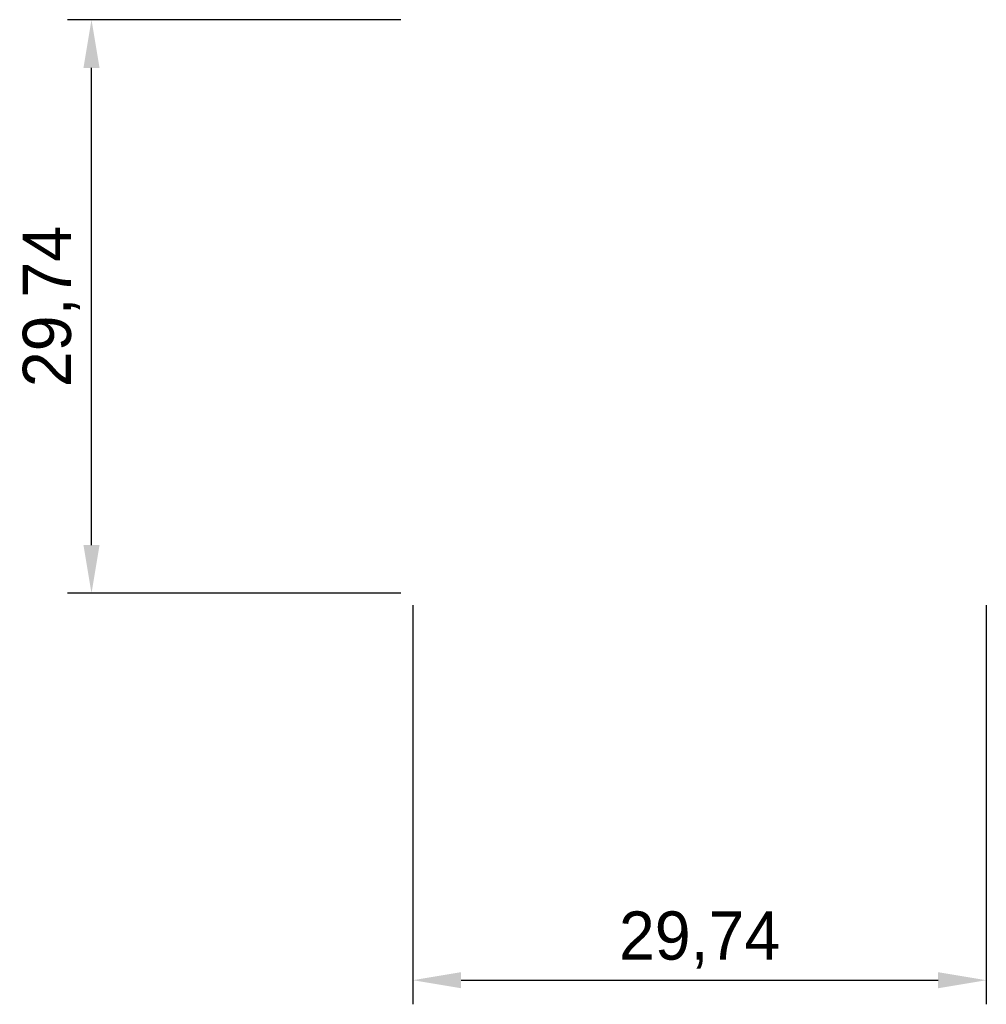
# Model space of a CAD drawing. Header units: millimetres. Extents: x 14.7 to 64.9, y 13.8 to 64.9.
import ezdxf

# ---------------------------------------------------------------- set-up
doc = ezdxf.new("R2010")
doc.units = ezdxf.units.MM
doc.dimstyles.new('ISO-25', dxfattribs={"dimtxt": 2.5, "dimasz": 2.5, "dimexe": 1.25, "dimexo": 0.625, "dimtad": 1, "dimtxsty": 'Standard', "dimcen": 2.5, "dimadec": 0, "dimazin": 0, "dimtfac": 1, "dimtmove": 0, "dimatfit": 3, "dimfxl": 1, "dimarcsym": 0})

# ---------------------------------------------------------------- blocks, each defined once
blk = doc.blocks.new('*D3')
at = {"color": 0, "lineweight": -2}
for p, q in [((35.13, 34.505), (35.13, 13.817)), ((64.87, 34.505), (64.87, 13.817)), ((37.63, 15.067), (62.37, 15.067))]:
    blk.add_line(p, q, dxfattribs=at)
at = {"color": 0}
for points in [[(37.63, 15.484), (37.63, 14.65), (35.13, 15.067)], [(62.37, 15.484), (62.37, 14.65), (64.87, 15.067)]]:
    blk.add_solid(points, dxfattribs=at)
at = {"layer": 'Defpoints', "color": 0}
for p in [(35.13, 35.13), (64.87, 35.13), (64.87, 15.067)]:
    blk.add_point(p, dxfattribs=at)
at = {"color": 0, "insert": (50, 17.15), "char_height": 2.5, "attachment_point": 5}
blk.add_mtext('29,74', dxfattribs=at)
blk = doc.blocks.new('*D4')
at = {"color": 0, "lineweight": -2}
for p, q in [((34.505, 64.87), (17.214, 64.87)), ((18.464, 37.63), (18.464, 62.37)), ((34.505, 35.13), (17.214, 35.13))]:
    blk.add_line(p, q, dxfattribs=at)
at = {"color": 0}
for points in [[(18.047, 62.37), (18.881, 62.37), (18.464, 64.87)], [(18.047, 37.63), (18.881, 37.63), (18.464, 35.13)]]:
    blk.add_solid(points, dxfattribs=at)
at = {"layer": 'Defpoints', "color": 0}
for p in [(18.464, 64.87), (35.13, 64.87), (35.13, 35.13)]:
    blk.add_point(p, dxfattribs=at)
at = {"color": 0, "insert": (16.381, 50), "char_height": 2.5, "attachment_point": 5, "rotation": 90}
blk.add_mtext('29,74', dxfattribs=at)

msp = doc.modelspace()

# ---------------------------------------------------------------- dimensions: what is measured, and where the dimension line sits
dim = msp.add_linear_dim(base=(18.464, 64.87), p1=(35.13, 35.13), p2=(35.13, 64.87), angle=90, dimstyle='ISO-25')
dim.commit()
dim.dimension.update_dxf_attribs({"geometry": '*D4', "text_midpoint": (16.381, 50)})
dim = msp.add_linear_dim(base=(64.87, 15.067), p1=(35.13, 35.13), p2=(64.87, 35.13), dimstyle='ISO-25')
dim.commit()
dim.dimension.update_dxf_attribs({"geometry": '*D3', "text_midpoint": (50, 17.15)})

doc.saveas('drawing.dxf')
